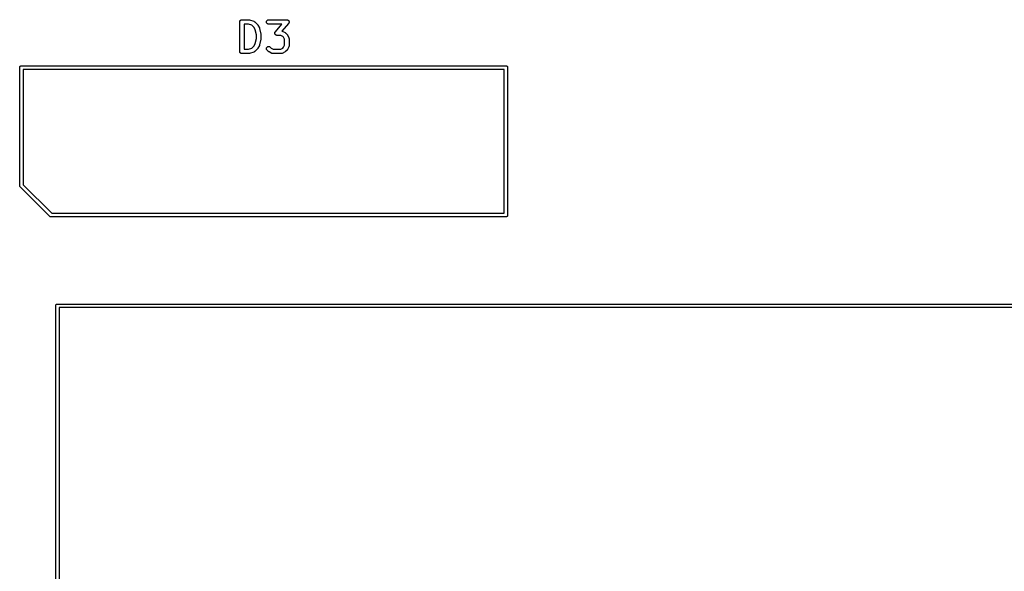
# Model space of a CAD drawing. Extents: x 3.21 to 7.14, y -3.49 to -0.7.
# Tile 4 of 12: x 3.96 to 5.28, y -2.27 to -1.54. Entities that reach past the tile are written whole.
import ezdxf

# ---------------------------------------------------------------- set-up
doc = ezdxf.new("R2010")
doc.units = 0
doc.header["$MEASUREMENT"] = 0
doc.layers.add('BLACK', color=7, linetype='CONTINUOUS')

msp = doc.modelspace()

# ---------------------------------------------------------------- linework, layer by layer
at = {"layer": 'BLACK', "linetype": 'CONTINUOUS'}
for p, q in [((4.25909, -1.53836), (4.25931, -1.53819)), ((4.25931, -1.53819), (4.25932, -1.53818)), ((4.25932, -1.53817), (4.25957, -1.53805)), ((4.25932, -1.53818), (4.25932, -1.53817)), ((4.25957, -1.53805), (4.25982, -1.53791)), ((4.25982, -1.53791), (4.25983, -1.53791)), ((4.25983, -1.53791), (4.2601, -1.53783)), ((4.25983, -1.53791), (4.25983, -1.53791)), ((4.2601, -1.53783), (4.26037, -1.53775)), ((4.26037, -1.53775), (4.26038, -1.53775)), ((4.26038, -1.53775), (4.26039, -1.53774)), ((4.26039, -1.53774), (4.26066, -1.53772)), ((4.26066, -1.53772), (4.26094, -1.53769)), ((4.26094, -1.53769), (4.27031, -1.53769)), ((4.27031, -1.53769), (4.27036, -1.53769)), ((4.27036, -1.53769), (4.27052, -1.53771)), ((4.27052, -1.53771), (4.27069, -1.53772)), ((4.27069, -1.53772), (4.27081, -1.53774)), ((4.27081, -1.53774), (4.27093, -1.53776)), ((4.27093, -1.53776), (4.27109, -1.53781)), ((4.27109, -1.53781), (4.27125, -1.53784)), ((4.27125, -1.53784), (4.27687, -1.53972)), ((4.29448, -1.53855), (4.29493, -1.53819)), ((4.29493, -1.53819), (4.29544, -1.53791)), ((4.29544, -1.53791), (4.29599, -1.53775)), ((4.29599, -1.53775), (4.29656, -1.53769)), ((4.29656, -1.53769), (4.32093, -1.53769)), ((4.32093, -1.53769), (4.32097, -1.53769)), ((4.32097, -1.53769), (4.32116, -1.53771)), ((4.32116, -1.53771), (4.32134, -1.53772)), ((4.32134, -1.53772), (4.32144, -1.53775)), ((4.32144, -1.53775), (4.32155, -1.53776)), ((4.32155, -1.53776), (4.32172, -1.53781)), ((4.32172, -1.53781), (4.3219, -1.53786)), ((4.3219, -1.53786), (4.322, -1.5379)), ((4.322, -1.5379), (4.3221, -1.53793)), ((4.3221, -1.53793), (4.32226, -1.53802)), ((4.32226, -1.53802), (4.32243, -1.5381)), ((4.32243, -1.5381), (4.32251, -1.53816)), ((4.32251, -1.53816), (4.3226, -1.53821)), ((4.3226, -1.53821), (4.32274, -1.53833)), ((4.25799, -1.5406), (4.25802, -1.54033)), ((4.25799, -1.54062), (4.25799, -1.5406)), ((4.25799, -1.54064), (4.25799, -1.54062)), ((4.25799, -1.54062), (4.25799, -1.54062)), ((4.25799, -1.54062), (4.25799, -1.54062)), ((4.25799, -1.58001), (4.25799, -1.54064)), ((4.25802, -1.54033), (4.25805, -1.54005)), ((4.25805, -1.54003), (4.25814, -1.53977)), ((4.25805, -1.54004), (4.25805, -1.54003)), ((4.25805, -1.54005), (4.25805, -1.54004)), ((4.25814, -1.53977), (4.25822, -1.5395)), ((4.25822, -1.53949), (4.25823, -1.53948)), ((4.25822, -1.5395), (4.25822, -1.53949)), ((4.25823, -1.53948), (4.25836, -1.53924)), ((4.25836, -1.53924), (4.25849, -1.53899)), ((4.25849, -1.53899), (4.2585, -1.53899)), ((4.2585, -1.53898), (4.25868, -1.53876)), ((4.2585, -1.53899), (4.2585, -1.53898)), ((4.25868, -1.53876), (4.25886, -1.53855)), ((4.25886, -1.53855), (4.25887, -1.53854)), ((4.25887, -1.53854), (4.25888, -1.53854)), ((4.25888, -1.53854), (4.25909, -1.53836)), ((4.26389, -1.5436), (4.26389, -1.57706)), ((4.26984, -1.5436), (4.26389, -1.5436)), ((4.27434, -1.5451), (4.26984, -1.5436)), ((4.27726, -1.54802), (4.27434, -1.5451)), ((4.27687, -1.53972), (4.27691, -1.53973)), ((4.27691, -1.53973), (4.27699, -1.53977)), ((4.27699, -1.53977), (4.27707, -1.53979)), ((4.27707, -1.53979), (4.27725, -1.53989)), ((4.27725, -1.53989), (4.27743, -1.53997)), ((4.27878, -1.55105), (4.27726, -1.54802)), ((4.27743, -1.53997), (4.27751, -1.54002)), ((4.27751, -1.54002), (4.27758, -1.54007)), ((4.27758, -1.54007), (4.27774, -1.54019)), ((4.27774, -1.54019), (4.2779, -1.54031)), ((4.2779, -1.54031), (4.27796, -1.54038)), ((4.27796, -1.54038), (4.27803, -1.54043)), ((4.27803, -1.54043), (4.28178, -1.54418)), ((4.28049, -1.55788), (4.27878, -1.55105)), ((4.28178, -1.54418), (4.28181, -1.54421)), ((4.28181, -1.54421), (4.28191, -1.54434)), ((4.28191, -1.54434), (4.28202, -1.54446)), ((4.28202, -1.54446), (4.28209, -1.54457)), ((4.28209, -1.54457), (4.28217, -1.54466)), ((4.28217, -1.54466), (4.28224, -1.54481)), ((4.28224, -1.54481), (4.28233, -1.54495)), ((4.28233, -1.54495), (4.2842, -1.5487)), ((4.2842, -1.5487), (4.28422, -1.54874)), ((4.28422, -1.54874), (4.28423, -1.54875)), ((4.28423, -1.54875), (4.28423, -1.54876)), ((4.28423, -1.54876), (4.28433, -1.54902)), ((4.28433, -1.54902), (4.28442, -1.54928)), ((4.28442, -1.54928), (4.28442, -1.54929)), ((4.28442, -1.54929), (4.28443, -1.5493)), ((4.28443, -1.5493), (4.2863, -1.5568)), ((4.29361, -1.54062), (4.29367, -1.54005)), ((4.29366, -1.5412), (4.29361, -1.54062)), ((4.29382, -1.54175), (4.29366, -1.5412)), ((4.29367, -1.54005), (4.29384, -1.5395)), ((4.29409, -1.54226), (4.29382, -1.54175)), ((4.29384, -1.5395), (4.29411, -1.53899)), ((4.29445, -1.54271), (4.29409, -1.54226)), ((4.29411, -1.53899), (4.29448, -1.53855)), ((4.29489, -1.54308), (4.29445, -1.54271)), ((4.2954, -1.54336), (4.29489, -1.54308)), ((4.29595, -1.54353), (4.2954, -1.54336)), ((4.29652, -1.5436), (4.29595, -1.54353)), ((4.29656, -1.5436), (4.29652, -1.5436)), ((4.31443, -1.5436), (4.29656, -1.5436)), ((4.30559, -1.5537), (4.31443, -1.5436)), ((4.32316, -1.54259), (4.31422, -1.5528)), ((4.32274, -1.53833), (4.32289, -1.53844)), ((4.32289, -1.53844), (4.32296, -1.53851)), ((4.32296, -1.53851), (4.32304, -1.53858)), ((4.32304, -1.53858), (4.32316, -1.53872)), ((4.32316, -1.53872), (4.32329, -1.53886)), ((4.32326, -1.54244), (4.32316, -1.54259)), ((4.32338, -1.5423), (4.32326, -1.54244)), ((4.32329, -1.53886), (4.32334, -1.53895)), ((4.32334, -1.53895), (4.3234, -1.53903)), ((4.32343, -1.5422), (4.32338, -1.5423)), ((4.3234, -1.53903), (4.32349, -1.53919)), ((4.32349, -1.54212), (4.32343, -1.5422)), ((4.32349, -1.53919), (4.32359, -1.53935)), ((4.32357, -1.54195), (4.32349, -1.54212)), ((4.32366, -1.54179), (4.32357, -1.54195)), ((4.32359, -1.53935), (4.32362, -1.53945)), ((4.32362, -1.53945), (4.32367, -1.53954)), ((4.32369, -1.54169), (4.32366, -1.54179)), ((4.32367, -1.53954), (4.32372, -1.53972)), ((4.32373, -1.5416), (4.32369, -1.54169)), ((4.32372, -1.53972), (4.32379, -1.53989)), ((4.32377, -1.54142), (4.32373, -1.5416)), ((4.32383, -1.54124), (4.32377, -1.54142)), ((4.32379, -1.53989), (4.3238, -1.53999)), ((4.3238, -1.53999), (4.32383, -1.54009)), ((4.32383, -1.54009), (4.32385, -1.54028)), ((4.32384, -1.54114), (4.32383, -1.54124)), ((4.32386, -1.54103), (4.32384, -1.54114)), ((4.32385, -1.54028), (4.32388, -1.54046)), ((4.32387, -1.54085), (4.32386, -1.54103)), ((4.32389, -1.54067), (4.32387, -1.54085)), ((4.32388, -1.54046), (4.32388, -1.54056)), ((4.32388, -1.54056), (4.32389, -1.54067)), ((4.27878, -1.56961), (4.28049, -1.56278)), ((4.28049, -1.56278), (4.28049, -1.55788)), ((4.2863, -1.56386), (4.28443, -1.57136)), ((4.2863, -1.5568), (4.28631, -1.55684)), ((4.28631, -1.56381), (4.2863, -1.56386)), ((4.28631, -1.55684), (4.28632, -1.55689)), ((4.28633, -1.56376), (4.28631, -1.56381)), ((4.28632, -1.55689), (4.28633, -1.55694)), ((4.28633, -1.55694), (4.28636, -1.55718)), ((4.28635, -1.56352), (4.28633, -1.56376)), ((4.28639, -1.56329), (4.28635, -1.56352)), ((4.28636, -1.55718), (4.28639, -1.55741)), ((4.28639, -1.56318), (4.28638, -1.56324)), ((4.28638, -1.56324), (4.28639, -1.56329)), ((4.28639, -1.55741), (4.28639, -1.55747)), ((4.28639, -1.55747), (4.28639, -1.55752)), ((4.28639, -1.55752), (4.28639, -1.56314)), ((4.28639, -1.56314), (4.28639, -1.56318)), ((4.30486, -1.55562), (4.30488, -1.55544)), ((4.30487, -1.55573), (4.30486, -1.55562)), ((4.30486, -1.55583), (4.30487, -1.55573)), ((4.30489, -1.55601), (4.30486, -1.55583)), ((4.30488, -1.55525), (4.30491, -1.55515)), ((4.30488, -1.55544), (4.30488, -1.55525)), ((4.30491, -1.5562), (4.30489, -1.55601)), ((4.30491, -1.55515), (4.30492, -1.55505)), ((4.30494, -1.5563), (4.30491, -1.5562)), ((4.30492, -1.55505), (4.30497, -1.55487)), ((4.30496, -1.5564), (4.30494, -1.5563)), ((4.30502, -1.55657), (4.30496, -1.5564)), ((4.30497, -1.55487), (4.30501, -1.55469)), ((4.30501, -1.55469), (4.30506, -1.5546)), ((4.30507, -1.55675), (4.30502, -1.55657)), ((4.30506, -1.5546), (4.30509, -1.5545)), ((4.30512, -1.55684), (4.30507, -1.55675)), ((4.30509, -1.5545), (4.30518, -1.55434)), ((4.30516, -1.55694), (4.30512, -1.55684)), ((4.30525, -1.5571), (4.30516, -1.55694)), ((4.30518, -1.55434), (4.30525, -1.55417)), ((4.30525, -1.55417), (4.30531, -1.55408)), ((4.30534, -1.55726), (4.30525, -1.5571)), ((4.30531, -1.55408), (4.30536, -1.55399)), ((4.3054, -1.55734), (4.30534, -1.55726)), ((4.30536, -1.55399), (4.30548, -1.55385)), ((4.30546, -1.55743), (4.3054, -1.55734)), ((4.30558, -1.55756), (4.30546, -1.55743)), ((4.30548, -1.55385), (4.30559, -1.5537)), ((4.3057, -1.55771), (4.30558, -1.55756)), ((4.30578, -1.55778), (4.3057, -1.55771)), ((4.30585, -1.55785), (4.30578, -1.55778)), ((4.306, -1.55796), (4.30585, -1.55785)), ((4.30614, -1.55808), (4.306, -1.55796)), ((4.30623, -1.55813), (4.30614, -1.55808)), ((4.30632, -1.55819), (4.30623, -1.55813)), ((4.30648, -1.55827), (4.30632, -1.55819)), ((4.30665, -1.55836), (4.30648, -1.55827)), ((4.30675, -1.55839), (4.30665, -1.55836)), ((4.30684, -1.55843), (4.30675, -1.55839)), ((4.30702, -1.55848), (4.30684, -1.55843)), ((4.3072, -1.55853), (4.30702, -1.55848)), ((4.3073, -1.55854), (4.3072, -1.55853)), ((4.3074, -1.55857), (4.3073, -1.55854)), ((4.30758, -1.55857), (4.3074, -1.55857)), ((4.30777, -1.5586), (4.30758, -1.55857)), ((4.30781, -1.5586), (4.30777, -1.5586)), ((4.31274, -1.5586), (4.30781, -1.5586)), ((4.31543, -1.55994), (4.31274, -1.5586)), ((4.31422, -1.5528), (4.31441, -1.55287)), ((4.31441, -1.55287), (4.3146, -1.55293)), ((4.3146, -1.55293), (4.31467, -1.55297)), ((4.31467, -1.55297), (4.31476, -1.553)), ((4.31476, -1.553), (4.3185, -1.55488)), ((4.31663, -1.56114), (4.31543, -1.55994)), ((4.31798, -1.56384), (4.31663, -1.56114)), ((4.31798, -1.57182), (4.31798, -1.56384)), ((4.3185, -1.55488), (4.31854, -1.5549)), ((4.31854, -1.5549), (4.31868, -1.55499)), ((4.31868, -1.55499), (4.31883, -1.55506)), ((4.31883, -1.55506), (4.31892, -1.55514)), ((4.31892, -1.55514), (4.31902, -1.55521)), ((4.31902, -1.55521), (4.31914, -1.55532)), ((4.31914, -1.55532), (4.31927, -1.55543)), ((4.31927, -1.55543), (4.32115, -1.5573)), ((4.32115, -1.5573), (4.32118, -1.55733)), ((4.32118, -1.55733), (4.32128, -1.55746)), ((4.32128, -1.55746), (4.32139, -1.55758)), ((4.32139, -1.55758), (4.32146, -1.55769)), ((4.32146, -1.55769), (4.32154, -1.55778)), ((4.32154, -1.55778), (4.32161, -1.55793)), ((4.32161, -1.55793), (4.3217, -1.55807)), ((4.3217, -1.55807), (4.32357, -1.56182)), ((4.32357, -1.56182), (4.32359, -1.56186)), ((4.32359, -1.56186), (4.32362, -1.56194)), ((4.32362, -1.56194), (4.32366, -1.56202)), ((4.32366, -1.56202), (4.32372, -1.56221)), ((4.32372, -1.56221), (4.32379, -1.5624)), ((4.32379, -1.5624), (4.3238, -1.56249)), ((4.3238, -1.56249), (4.32383, -1.56257)), ((4.32383, -1.56257), (4.32385, -1.56277)), ((4.32385, -1.56277), (4.32388, -1.56297)), ((4.32388, -1.56297), (4.32388, -1.56306)), ((4.32388, -1.56306), (4.32389, -1.56314)), ((4.32389, -1.56314), (4.32389, -1.57252)), ((4.26389, -1.57706), (4.26984, -1.57706)), ((4.26984, -1.57706), (4.27434, -1.57556)), ((4.27434, -1.57556), (4.27726, -1.57264)), ((4.27726, -1.57264), (4.27878, -1.56961)), ((4.28178, -1.57648), (4.27803, -1.58023)), ((4.28188, -1.57635), (4.28178, -1.57648)), ((4.282, -1.57623), (4.28188, -1.57635)), ((4.28206, -1.57613), (4.282, -1.57623)), ((4.28214, -1.57603), (4.28206, -1.57613)), ((4.28222, -1.57589), (4.28214, -1.57603)), ((4.28231, -1.57575), (4.28222, -1.57589)), ((4.28233, -1.57571), (4.28231, -1.57575)), ((4.2842, -1.57196), (4.28233, -1.57571)), ((4.28421, -1.57195), (4.2842, -1.57196)), ((4.28422, -1.57194), (4.28421, -1.57195)), ((4.28431, -1.57168), (4.28422, -1.57194)), ((4.28441, -1.57142), (4.28431, -1.57168)), ((4.28442, -1.5714), (4.28441, -1.57141)), ((4.28441, -1.57141), (4.28441, -1.57142)), ((4.28443, -1.57136), (4.28442, -1.5714)), ((4.29361, -1.57623), (4.29367, -1.57566)), ((4.29366, -1.57681), (4.29361, -1.57623)), ((4.29382, -1.57736), (4.29366, -1.57681)), ((4.29367, -1.57566), (4.29384, -1.57511)), ((4.29409, -1.57787), (4.29382, -1.57736)), ((4.29384, -1.57511), (4.29412, -1.57461)), ((4.29412, -1.57461), (4.29449, -1.57416)), ((4.29449, -1.57416), (4.29494, -1.5738)), ((4.29494, -1.5738), (4.29545, -1.57353)), ((4.29545, -1.57353), (4.296, -1.57337)), ((4.296, -1.57337), (4.29657, -1.57331)), ((4.29657, -1.57331), (4.29715, -1.57337)), ((4.29715, -1.57337), (4.2977, -1.57354)), ((4.2977, -1.57354), (4.2982, -1.57381)), ((4.2982, -1.57381), (4.29865, -1.57418)), ((4.29865, -1.57418), (4.30019, -1.57571)), ((4.30019, -1.57571), (4.30288, -1.57706)), ((4.30288, -1.57706), (4.31274, -1.57706)), ((4.31274, -1.57706), (4.31543, -1.57571)), ((4.31543, -1.57571), (4.31663, -1.57452)), ((4.31663, -1.57452), (4.31798, -1.57182)), ((4.32168, -1.57762), (4.32159, -1.57776)), ((4.3217, -1.57759), (4.32168, -1.57762)), ((4.32357, -1.57384), (4.3217, -1.57759)), ((4.32361, -1.57376), (4.32357, -1.57384)), ((4.32365, -1.57368), (4.32361, -1.57376)), ((4.32371, -1.57349), (4.32365, -1.57368)), ((4.32378, -1.5733), (4.32371, -1.57349)), ((4.3238, -1.57321), (4.32378, -1.5733)), ((4.32382, -1.57313), (4.3238, -1.57321)), ((4.32384, -1.57293), (4.32382, -1.57313)), ((4.32388, -1.57273), (4.32384, -1.57293)), ((4.32389, -1.57256), (4.32388, -1.57264)), ((4.32388, -1.57264), (4.32388, -1.57273)), ((4.32389, -1.57252), (4.32389, -1.57256)), ((4.25802, -1.58029), (4.25799, -1.58001)), ((4.25804, -1.58057), (4.25802, -1.58029)), ((4.25804, -1.58058), (4.25804, -1.58057)), ((4.25804, -1.58059), (4.25804, -1.58058)), ((4.25812, -1.58085), (4.25804, -1.58059)), ((4.2582, -1.58112), (4.25812, -1.58085)), ((4.25821, -1.58113), (4.2582, -1.58112)), ((4.25821, -1.58114), (4.25821, -1.58113)), ((4.25834, -1.58139), (4.25821, -1.58114)), ((4.25847, -1.58163), (4.25834, -1.58139)), ((4.25848, -1.58164), (4.25847, -1.58163)), ((4.25848, -1.58165), (4.25848, -1.58164)), ((4.25866, -1.58187), (4.25848, -1.58165)), ((4.25883, -1.58208), (4.25866, -1.58187)), ((4.25884, -1.58209), (4.25883, -1.58208)), ((4.25885, -1.5821), (4.25884, -1.58209)), ((4.25906, -1.58227), (4.25885, -1.5821)), ((4.25927, -1.58245), (4.25906, -1.58227)), ((4.25928, -1.58246), (4.25927, -1.58245)), ((4.25929, -1.58246), (4.25928, -1.58246)), ((4.25953, -1.58259), (4.25929, -1.58246)), ((4.25978, -1.58273), (4.25953, -1.58259)), ((4.25979, -1.58273), (4.25978, -1.58273)), ((4.2598, -1.58274), (4.25979, -1.58273)), ((4.26006, -1.58282), (4.2598, -1.58274)), ((4.26033, -1.5829), (4.26006, -1.58282)), ((4.26034, -1.5829), (4.26033, -1.5829)), ((4.26035, -1.58291), (4.26034, -1.5829)), ((4.26062, -1.58294), (4.26035, -1.58291)), ((4.2609, -1.58297), (4.26062, -1.58294)), ((4.26092, -1.58297), (4.2609, -1.58297)), ((4.26094, -1.58297), (4.26092, -1.58297)), ((4.26092, -1.58297), (4.26092, -1.58297)), ((4.26092, -1.58297), (4.26092, -1.58297)), ((4.27031, -1.58297), (4.26094, -1.58297)), ((4.27048, -1.58295), (4.27031, -1.58297)), ((4.27065, -1.58295), (4.27048, -1.58295)), ((4.27077, -1.58292), (4.27065, -1.58295)), ((4.27089, -1.58291), (4.27077, -1.58292)), ((4.27105, -1.58286), (4.27089, -1.58291)), ((4.27121, -1.58283), (4.27105, -1.58286)), ((4.27125, -1.58282), (4.27121, -1.58283)), ((4.27687, -1.58094), (4.27125, -1.58282)), ((4.27695, -1.58091), (4.27687, -1.58094)), ((4.27704, -1.58088), (4.27695, -1.58091)), ((4.27721, -1.58079), (4.27704, -1.58088)), ((4.2774, -1.58071), (4.27721, -1.58079)), ((4.27747, -1.58066), (4.2774, -1.58071)), ((4.27755, -1.58062), (4.27747, -1.58066)), ((4.27771, -1.58049), (4.27755, -1.58062)), ((4.27787, -1.58037), (4.27771, -1.58049)), ((4.27793, -1.58031), (4.27787, -1.58037)), ((4.278, -1.58026), (4.27793, -1.58031)), ((4.27803, -1.58023), (4.278, -1.58026)), ((4.29444, -1.57832), (4.29409, -1.57787)), ((4.29447, -1.57835), (4.29444, -1.57832)), ((4.29635, -1.58023), (4.29447, -1.57835)), ((4.29648, -1.58033), (4.29635, -1.58023)), ((4.2966, -1.58045), (4.29648, -1.58033)), ((4.2967, -1.58052), (4.2966, -1.58045)), ((4.29679, -1.58059), (4.2967, -1.58052)), ((4.29694, -1.58067), (4.29679, -1.58059)), ((4.29708, -1.58076), (4.29694, -1.58067)), ((4.29712, -1.58078), (4.29708, -1.58076)), ((4.30087, -1.58266), (4.29712, -1.58078)), ((4.30095, -1.58269), (4.30087, -1.58266)), ((4.30102, -1.58273), (4.30095, -1.58269)), ((4.30121, -1.58279), (4.30102, -1.58273)), ((4.3014, -1.58286), (4.30121, -1.58279)), ((4.30149, -1.58288), (4.3014, -1.58286)), ((4.30157, -1.5829), (4.30149, -1.58288)), ((4.30177, -1.58293), (4.30157, -1.5829)), ((4.30197, -1.58296), (4.30177, -1.58293)), ((4.30206, -1.58296), (4.30197, -1.58296)), ((4.30214, -1.58297), (4.30206, -1.58296)), ((4.30219, -1.58297), (4.30214, -1.58297)), ((4.31343, -1.58297), (4.30219, -1.58297)), ((4.31352, -1.58296), (4.31343, -1.58297)), ((4.31361, -1.58296), (4.31352, -1.58296)), ((4.31381, -1.58293), (4.31361, -1.58296)), ((4.31401, -1.58291), (4.31381, -1.58293)), ((4.31409, -1.58289), (4.31401, -1.58291)), ((4.31418, -1.58287), (4.31409, -1.58289)), ((4.31437, -1.5828), (4.31418, -1.58287)), ((4.31456, -1.58274), (4.31437, -1.5828)), ((4.31464, -1.5827), (4.31456, -1.58274)), ((4.31472, -1.58267), (4.31464, -1.5827)), ((4.31476, -1.58266), (4.31472, -1.58267)), ((4.3185, -1.58078), (4.31476, -1.58266)), ((4.31865, -1.58069), (4.3185, -1.58078)), ((4.31879, -1.58062), (4.31865, -1.58069)), ((4.31889, -1.58054), (4.31879, -1.58062)), ((4.31899, -1.58047), (4.31889, -1.58054)), ((4.31911, -1.58036), (4.31899, -1.58047)), ((4.31924, -1.58026), (4.31911, -1.58036)), ((4.31927, -1.58023), (4.31924, -1.58026)), ((4.32115, -1.57835), (4.31927, -1.58023)), ((4.32125, -1.57823), (4.32115, -1.57835)), ((4.32137, -1.57811), (4.32125, -1.57823)), ((4.32143, -1.578), (4.32137, -1.57811)), ((4.32151, -1.57791), (4.32143, -1.578)), ((4.32159, -1.57776), (4.32151, -1.57791)), ((3.9642, -1.60157), (3.96425, -1.60111)), ((3.96421, -1.60169), (3.9642, -1.60157)), ((3.96421, -1.75894), (3.96421, -1.60169)), ((3.96425, -1.60111), (3.96438, -1.60067)), ((3.96438, -1.60067), (3.9646, -1.60026)), ((3.9646, -1.60026), (3.9649, -1.5999)), ((3.9649, -1.5999), (3.96526, -1.5996)), ((3.96526, -1.5996), (3.96567, -1.59938)), ((3.96567, -1.59938), (3.96611, -1.59925)), ((3.96611, -1.59925), (3.96646, -1.59921)), ((3.96646, -1.59921), (3.96657, -1.5992)), ((3.96646, -1.59921), (3.96646, -1.59921)), ((3.96657, -1.5992), (3.96669, -1.59921)), ((3.96669, -1.59921), (4.61331, -1.59921)), ((3.96894, -1.60394), (3.96894, -1.75808)), ((4.61106, -1.60394), (3.96894, -1.60394)), ((4.61106, -1.79606), (4.61106, -1.60394)), ((4.61331, -1.59921), (4.61343, -1.5992)), ((4.61343, -1.5992), (4.61354, -1.59921)), ((4.61354, -1.59921), (4.61354, -1.59921)), ((4.61354, -1.59921), (4.61389, -1.59925)), ((4.61389, -1.59925), (4.61433, -1.59938)), ((4.61433, -1.59938), (4.61474, -1.5996)), ((4.61474, -1.5996), (4.6151, -1.5999)), ((4.6151, -1.5999), (4.6154, -1.60026)), ((4.6154, -1.60026), (4.61562, -1.60067)), ((4.61562, -1.60067), (4.61575, -1.60111)), ((4.61575, -1.60111), (4.6158, -1.60157)), ((4.6158, -1.60157), (4.61579, -1.60169)), ((4.61579, -1.60169), (4.61579, -1.79831)), ((3.9642, -1.75906), (3.96421, -1.75894)), ((3.96421, -1.75917), (3.9642, -1.75906)), ((3.96425, -1.75952), (3.96421, -1.75917)), ((3.96421, -1.75917), (3.96421, -1.75917)), ((3.96438, -1.75996), (3.96425, -1.75952)), ((3.9646, -1.76037), (3.96438, -1.75996)), ((3.9649, -1.76073), (3.9646, -1.76037)), ((3.96499, -1.76081), (3.9649, -1.76073)), ((4.00419, -1.80001), (3.96499, -1.76081)), ((3.96894, -1.75808), (4.00692, -1.79606)), ((4.00427, -1.8001), (4.00419, -1.80001)), ((4.00436, -1.80018), (4.00427, -1.8001)), ((4.00463, -1.8004), (4.00436, -1.80018)), ((4.00436, -1.80018), (4.00436, -1.80018)), ((4.00504, -1.80062), (4.00463, -1.8004)), ((4.00548, -1.80075), (4.00504, -1.80062)), ((4.00583, -1.80079), (4.00548, -1.80075)), ((4.00594, -1.8008), (4.00583, -1.80079)), ((4.00583, -1.80079), (4.00583, -1.80079)), ((4.00606, -1.80079), (4.00594, -1.8008)), ((4.61331, -1.80079), (4.00606, -1.80079)), ((4.00692, -1.79606), (4.61106, -1.79606)), ((4.61343, -1.8008), (4.61331, -1.80079)), ((4.61389, -1.80075), (4.61343, -1.8008)), ((4.61433, -1.80062), (4.61389, -1.80075)), ((4.61474, -1.8004), (4.61433, -1.80062)), ((4.6151, -1.8001), (4.61474, -1.8004)), ((4.6154, -1.79974), (4.6151, -1.8001)), ((4.61562, -1.79933), (4.6154, -1.79974)), ((4.61575, -1.79889), (4.61562, -1.79933)), ((4.61579, -1.79854), (4.61575, -1.79889)), ((4.61579, -1.79831), (4.6158, -1.79843)), ((4.6158, -1.79843), (4.61579, -1.79854)), ((4.01222, -1.91945), (4.01227, -1.91899)), ((4.01224, -1.91956), (4.01222, -1.91945)), ((4.01227, -1.91899), (4.01241, -1.91854)), ((4.01241, -1.91854), (4.01262, -1.91813)), ((4.01262, -1.91813), (4.01292, -1.91777)), ((4.01292, -1.91777), (4.01328, -1.91748)), ((4.01328, -1.91748), (4.01369, -1.91726)), ((4.01369, -1.91726), (4.01414, -1.91712)), ((4.01414, -1.91712), (4.01448, -1.91709)), ((4.01448, -1.91709), (4.0146, -1.91708)), ((4.0146, -1.91708), (4.01471, -1.91709)), ((4.01471, -1.91709), (5.58929, -1.91709)), ((4.01224, -3.10043), (4.01224, -1.91956)), ((4.01696, -1.92181), (4.01696, -3.09819)), ((5.58704, -1.92181), (4.01696, -1.92181))]:
    msp.add_line(p, q, dxfattribs=at)

doc.saveas('drawing.dxf')
